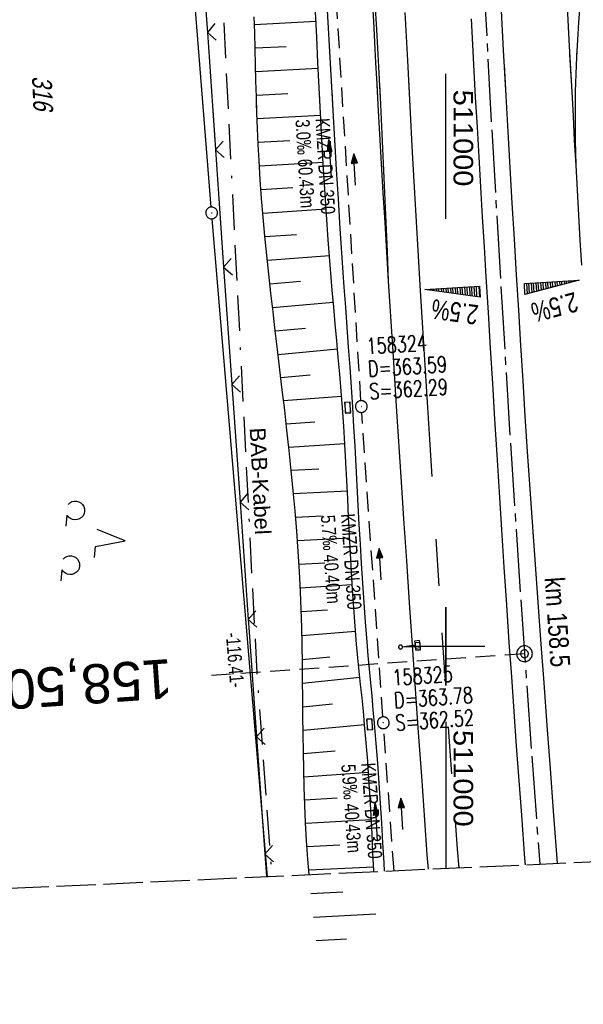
# Model space of a CAD drawing. Extents: x 510579 to 511204, y 466954 to 468018.
# Tile 2 of 48: x 510946 to 511018, y 466954 to 467080. Entities that reach past the tile are written whole.
import ezdxf
from ezdxf.enums import TextEntityAlignment as Align

# ---------------------------------------------------------------- set-up
doc = ezdxf.new("R2010")
doc.units = 0
doc.header["$LTSCALE"] = 10
doc.header["$MEASUREMENT"] = 0
for name, pattern in [('ACAD_ISO16W100', [73, 15, -6.5, 15, -6.5, 15, -7, 1, -7]), ('ACHSE', [5.5, 4, -0.5, 0.5, -0.5]), ('AUSGEZOGEN', [0]), ('LT00', [0]), ('LT02', [0.4, 0.2, -0.2]), ('LT14', [0.6, 0.5, -0.1]), ('LT17', [0.15, 0.1, -0.05]), ('STRICHLINIE2', [0.375, 0.25, -0.125])]:
    doc.linetypes.add(name, pattern=pattern)
doc.layers.get('0').update_dxf_attribs({"linetype": 'LT00'})
for name, color, linetype in [('--EK_FBR', 1, 'LT00'), ('--EK_Halt-Pfeil', 4, 'LT00'), ('--EK_Haltung', 7, 'STRICHLINIE2'), ('--EK_Haltung-Text', 140, 'LT00'), ('--EK_Schacht-Text', 5, 'LT00'), ('--EK_ST-93-1', 30, 'LT17'), ('--EL_DFK_AB_L', 21, 'LT00'), ('--EL_DFK_AB_P', 7, 'LT00'), ('--EL_Halt-Pfeil', 4, 'LT00'), ('--EL_Haltung', 182, 'STRICHLINIE2'), ('--EL_Haltung-Text', 182, 'LT00'), ('-AX-093', 35, 'ACHSE'), ('-QUE-20O', 11, 'LT00'), ('-QUE-20W', 11, 'LT00'), ('-ST-93-1', 250, 'LT00'), ('-ST-93-5', 250, 'LT00'), ('ABSTAND', 8, 'LT00'), ('BAB-KABEL', 220, 'ACAD_ISO16W100'), ('BAB-KABEL_TEXT', 221, 'Continuous'), ('DFK_AB_L', 21, 'LT00'), ('DFK_AB_P', 7, 'LT00'), ('DFK_FLUR_NR', 250, 'LT00'), ('DFK_NUTZUNG', 250, 'LT00'), ('PFEIL', 140, 'AUSGEZOGEN'), ('V100_AFBR_BAB', 250, 'LT00'), ('V100_BOESCH', 250, 'LT00'), ('V100_BOSCHUNG', 250, 'LT00'), ('V100_GRABEN', 250, 'LT00'), ('V100_KA_PRUF', 182, 'LT00'), ('V100_LD_MARK', 250, 'LT00'), ('V100_LG_MARK', 250, 'LT02'), ('V100_RASTER', 250, 'LT00'), ('V100_SCHILD_K', 1, 'LT00'), ('V100_SINKK', 182, 'LT00'), ('V100_ZAUN', 40, 'LT00'), ('V101_AFBR_BAB', 250, 'LT00'), ('V101_BOESCH', 250, 'LT00'), ('V101_BOSCHUNG', 250, 'LT00'), ('V101_GRABEN', 250, 'LT00'), ('V101_KA_PRUF', 182, 'LT00'), ('V101_LD_MARK', 250, 'LT00'), ('V101_LG_MARK', 250, 'LT02'), ('V101_RASTER', 250, 'LT00'), ('V101_SCHILD_K', 1, 'LT00'), ('V101_SINKK', 182, 'LT00'), ('V101_ZAUN', 40, 'LT00')]:
    doc.layers.add(name, color=color, linetype=linetype)
doc.layers.add('-BLATT_100-RAND', color=7, linetype='LT14', plot=False)
doc.styles.add('Arial Fett', font='txt', dxfattribs={"width": 0.8})
doc.styles.add('Beschrift', font='ARIAL.TTF')
doc.styles.add('Haltungsbeschriftung', font='ARIAL.TTF', dxfattribs={"width": 0.75})
doc.styles.add('schachtbeschriftung', font='romans.shx', dxfattribs={"width": 0.75, "height": 2})
doc.styles.get("Standard").update_dxf_attribs({"font": 'ARIAL.TTF'})

# ---------------------------------------------------------------- blocks, each defined once
blk = doc.blocks.new('SYMB0003')
at = {"color": 0, "linetype": 'ByBlock'}
for p, q in [((-0.015712, 0), (0.010166, 0.012015)), ((0, -0.021257), (-0.015712, 0)), ((0.010166, 0.012015), (0, -0.021257))]:
    blk.add_line(p, q, dxfattribs=at)
for points in [[(-0.031395, 0.499013), (-0.093691, 0.491144), (-0.154509, 0.475528), (-0.21289, 0.452414), (-0.267913, 0.422164), (-0.318712, 0.385257), (-0.364484, 0.342274), (-0.404509, 0.293893), (-0.438154, 0.240877), (-0.464888, 0.184062), (-0.484292, 0.124345), (-0.496058, 0.062667), (-0.5, 0)], [(-0.5, 0), (-0.496058, -0.062667), (-0.484292, -0.124345), (-0.464888, -0.184062), (-0.438154, -0.240877), (-0.404509, -0.293893), (-0.364485, -0.342274), (-0.318712, -0.385257), (-0.267914, -0.422164), (-0.21289, -0.452414), (-0.154509, -0.475529), (-0.093691, -0.491144), (-0.031395, -0.499014), (0.031395, -0.499014)], [(0.5, 0), (0.496057, 0.062667), (0.484292, 0.124345), (0.464888, 0.184062), (0.438153, 0.240877), (0.404509, 0.293893), (0.364484, 0.342274), (0.318712, 0.385257), (0.267913, 0.422164), (0.21289, 0.452414), (0.154509, 0.475528), (0.093691, 0.491144), (0.031395, 0.499013), (-0.031395, 0.499013)], [(0.031395, -0.499014), (0.093691, -0.491144), (0.154509, -0.475529), (0.21289, -0.452414), (0.267914, -0.422164), (0.318712, -0.385257), (0.364485, -0.342274), (0.404509, -0.293893), (0.438154, -0.240877), (0.464889, -0.184062), (0.484292, -0.124345), (0.496058, -0.062667), (0.5, 0)]]:
    blk.add_lwpolyline(points, dxfattribs=at)
blk = doc.blocks.new('Pfreil3')
at = {"layer": 'PFEIL'}
blk.add_hatch(color=256, dxfattribs=at).paths.add_polyline_path([(-1.55, 0.27), (-1.55, -0.27), (0, 0)])
for p, q in [((-1.55, 0), (-4.83, 0)), ((-1.55, -0.27), (-1.55, 0.27)), ((-1.55, 0.27), (0, 0)), ((0, 0), (-1.55, -0.27))]:
    blk.add_line(p, q, dxfattribs=at)
blk = doc.blocks.new('SYMB1263')
at = {"color": 0, "linetype": 'ByBlock'}
for p, q in [((0.014231, 0.098982), (-0.014231, 0.098982)), ((-0.014231, -0.098982), (0.014232, -0.098982))]:
    blk.add_line(p, q, dxfattribs=at)
for points in [[(0, 0.1), (0, 0.75), (0.18, 0.75), (0.18, 1), (-0.18, 1), (-0.18, 0.75), (0, 0.75)], [(-0.014231, 0.098982), (-0.041542, 0.090963), (-0.065486, 0.075575), (-0.084125, 0.054064), (-0.095949, 0.028173), (-0.1, 0)], [(-0.1, 0), (-0.095949, -0.028173), (-0.084125, -0.054064), (-0.065486, -0.075575), (-0.041541, -0.090963), (-0.014231, -0.098982)], [(0.1, 0), (0.095949, 0.028173), (0.084125, 0.054064), (0.065486, 0.075575), (0.041541, 0.090963), (0.014231, 0.098982)], [(0.014232, -0.098982), (0.041542, -0.090963), (0.065486, -0.075575), (0.084125, -0.054064), (0.095949, -0.028173), (0.1, 0)]]:
    blk.add_lwpolyline(points, dxfattribs=at)
blk = doc.blocks.new('SYMB0024')
at = {"color": 0, "linetype": 'ByBlock'}
for p, q in [((-0.5, 0.5), (0, 0)), ((0, 0), (0.5, 0.5))]:
    blk.add_line(p, q, dxfattribs=at)
blk = doc.blocks.new('SYMB0652')
at = {"color": 0, "linetype": 'ByBlock'}
blk.add_lwpolyline([(-0.15, -0.075), (0.15, -0.075), (0.15, 0.075), (-0.15, 0.075), (-0.15, -0.075)], dxfattribs=at)
blk = doc.blocks.new('SYMB0070')
at = {"color": 0, "linetype": 'ByBlock'}
for p, q in [((-0.5, 0), (0.2, 0)), ((0.5, 0), (0.2, 0.1)), ((0.2, 0.1), (0.2, 0)), ((0.468, 0), (0.21, 0.086)), ((0.21, 0.086), (0.21, -0.086)), ((0.21, -0.086), (0.468, 0)), ((0.22, -0.072), (0.437, 0)), ((0.23, -0.058), (0.405, 0)), ((0.24, -0.045), (0.374, 0)), ((0.342, 0), (0.25, 0.031)), ((0.25, 0.031), (0.25, -0.031)), ((0.25, -0.031), (0.342, 0)), ((0.26, -0.017), (0.31, 0)), ((0.27, -0.003), (0.279, 0))]:
    blk.add_line(p, q, dxfattribs=at)
for points in [[(0.2, 0), (0.2, -0.1), (0.5, 0)], [(0.437, 0), (0.22, 0.072), (0.22, -0.072)], [(0.405, 0), (0.23, 0.058), (0.23, -0.058)], [(0.374, 0), (0.24, 0.045), (0.24, -0.045)], [(0.31, 0), (0.26, 0.017), (0.26, -0.017)], [(0.279, 0), (0.27, 0.003), (0.27, -0.003)]]:
    blk.add_lwpolyline(points, dxfattribs=at)
blk = doc.blocks.new('SYMB7201')
at = {"color": 0, "linetype": 'ByBlock'}
for p, q in [((0, 0.385), (-0.11, 0.015)), ((-0.255, -0.385), (-0.115, -0.385)), ((0.445, -0.385), (0.585, -0.385))]:
    blk.add_line(p, q, dxfattribs=at)
for points in [[(0.25, 0.015), (0.11, 0.015), (0, 0.385)], [(-0.393816, -0.383308), (-0.416239, -0.362945), (-0.432849, -0.337617), (-0.442589, -0.308936), (-0.444836, -0.27873), (-0.439449, -0.248923), (-0.426769, -0.221415), (-0.407606, -0.197958), (-0.38318, -0.180047), (-0.355047, -0.168823), (-0.325, -0.165), (-0.294953, -0.168823), (-0.26682, -0.180047), (-0.242394, -0.197959), (-0.223231, -0.221415), (-0.210551, -0.248923), (-0.205164, -0.27873), (-0.207411, -0.308936), (-0.21715, -0.337617), (-0.233761, -0.362945), (-0.256184, -0.383308)], [(0.306185, -0.383308), (0.283761, -0.362945), (0.267151, -0.337617), (0.257411, -0.308936), (0.255164, -0.27873), (0.260552, -0.248923), (0.273231, -0.221415), (0.292394, -0.197958), (0.31682, -0.180047), (0.344953, -0.168823), (0.375, -0.165), (0.405047, -0.168823), (0.43318, -0.180047), (0.457606, -0.197959), (0.476769, -0.221415), (0.489449, -0.248923), (0.494836, -0.27873), (0.492589, -0.308936), (0.48285, -0.337617), (0.466239, -0.362945), (0.443816, -0.383308)]]:
    blk.add_lwpolyline(points, dxfattribs=at)
blk = doc.blocks.new('SYMB2')
at = {"color": 0, "linetype": 'ByBlock', "flags": 128}
for points in [[(-0.031395, 0.499013), (-0.093691, 0.491144), (-0.154509, 0.475528), (-0.21289, 0.452414), (-0.267913, 0.422164), (-0.318712, 0.385257), (-0.364484, 0.342274), (-0.404509, 0.293893), (-0.438154, 0.240877), (-0.464888, 0.184062), (-0.484292, 0.124345), (-0.496058, 0.062667), (-0.5, 0)], [(-0.5, 0), (-0.496058, -0.062667), (-0.484292, -0.124345), (-0.464888, -0.184062), (-0.438154, -0.240877), (-0.404509, -0.293893), (-0.364485, -0.342274), (-0.318712, -0.385257), (-0.267914, -0.422164), (-0.21289, -0.452414), (-0.154509, -0.475529), (-0.093691, -0.491144), (-0.031395, -0.499014), (0.031395, -0.499014)], [(0.5, 0), (0.496057, 0.062667), (0.484292, 0.124345), (0.464888, 0.184062), (0.438153, 0.240877), (0.404509, 0.293893), (0.364484, 0.342274), (0.318712, 0.385257), (0.267913, 0.422164), (0.21289, 0.452414), (0.154509, 0.475528), (0.093691, 0.491144), (0.031395, 0.499013), (-0.031395, 0.499013)], [(0.031395, -0.499014), (0.093691, -0.491144), (0.154509, -0.475529), (0.21289, -0.452414), (0.267914, -0.422164), (0.318712, -0.385257), (0.364485, -0.342274), (0.404509, -0.293893), (0.438154, -0.240877), (0.464889, -0.184062), (0.484292, -0.124345), (0.496058, -0.062667), (0.5, 0)]]:
    blk.add_lwpolyline(points, dxfattribs=at)

msp = doc.modelspace()

# ---------------------------------------------------------------- linework, layer by layer
at = {"layer": '--EK_FBR'}
for points in [[(510992.73, 467046.53), (510992.5, 467050.28), (510992.27, 467054.02), (510992.04, 467057.77), (510991.81, 467061.51), (510991.6, 467065.26), (510991.39, 467069), (510991.25, 467071.67), (510991.11, 467074.34), (510990.97, 467077), (510990.82, 467079.67), (510990.67, 467082.33)], [(511007.04, 467081.82), (511007.35, 467075.98), (511007.67, 467070.13), (511007.92, 467065.57), (511008.18, 467061.01), (511008.45, 467056.46), (511008.72, 467051.9), (511008.99, 467047.34), (511009.27, 467042.83), (511009.54, 467038.33), (511009.82, 467033.83), (511010.11, 467029.32), (511010.4, 467024.82), (511010.73, 467020.02), (511011.06, 467015.22), (511011.4, 467010.42), (511011.75, 467005.62), (511012.1, 467000.82), (511012.5, 466995.36), (511012.91, 466989.9), (511013.31, 466984.44), (511013.72, 466978.98), (511014.05, 466974.58), (511014.22, 466972.35)], [(511010.17, 466972.16), (511010.11, 466972.97), (511009.7, 466978.49), (511009.37, 466982.89), (511009.05, 466987.29), (511008.73, 466991.69), (511008.42, 466996.09), (511008.11, 467000.49), (511007.78, 467005.28), (511007.47, 467010.06), (511007.16, 467014.84), (511006.85, 467019.62), (511006.55, 467024.41), (511006.28, 467028.94), (511006, 467033.47), (511005.73, 467038.01), (511005.45, 467042.54), (511005.18, 467047.07), (511004.95, 467050.89), (511004.71, 467054.71), (511004.48, 467058.53), (511004.25, 467062.35), (511004.04, 467066.17), (511003.82, 467069.99), (511003.65, 467073.31), (511003.48, 467076.64), (511003.31, 467079.97)], [(511010.17, 466972.16), (511010.11, 466972.97), (511009.7, 466978.49), (511009.37, 466982.89), (511009.05, 466987.29), (511008.73, 466991.69), (511008.42, 466996.09), (511008.11, 467000.49), (511007.78, 467005.28), (511007.47, 467010.06), (511007.16, 467014.84), (511006.85, 467019.62), (511006.55, 467024.41), (511006.28, 467028.94), (511006, 467033.47), (511005.73, 467038.01), (511005.45, 467042.54), (511005.18, 467047.07), (511004.95, 467050.89), (511004.71, 467054.71), (511004.48, 467058.53), (511004.25, 467062.35), (511004.04, 467066.17), (511003.82, 467069.99), (511003.65, 467073.31), (511003.64, 467073.53)], [(511007.45, 467074.13), (511007.67, 467070.13), (511007.92, 467065.57), (511008.18, 467061.01), (511008.45, 467056.46), (511008.72, 467051.9), (511008.99, 467047.34), (511009.27, 467042.83), (511009.54, 467038.33), (511009.82, 467033.83), (511010.11, 467029.32), (511010.4, 467024.82), (511010.73, 467020.02), (511011.06, 467015.22), (511011.4, 467010.42), (511011.75, 467005.62), (511012.1, 467000.82), (511012.5, 466995.36), (511012.91, 466989.9), (511013.31, 466984.44), (511013.72, 466978.98), (511014.05, 466974.58), (511014.22, 466972.35)], [(510997.8, 466971.6), (510997.66, 466973.43), (510997.34, 466977.85), (510996.94, 466983.43), (510996.54, 466989.01), (510996.14, 466994.58), (510995.76, 467000.16), (510995.39, 467005.52), (510995.03, 467010.87), (510994.68, 467016.23), (510994.33, 467021.58), (510993.79, 467029.9), (510993.26, 467038.21), (510992.73, 467046.53)], [(510997.8, 466971.6), (510997.66, 466973.43), (510997.34, 466977.85), (510996.94, 466983.43), (510996.54, 466989.01), (510996.14, 466994.58), (510995.76, 467000.16), (510995.39, 467005.52), (510995.03, 467010.87), (510994.68, 467016.23), (510994.33, 467021.58), (510993.79, 467029.9), (510993.26, 467038.21), (510992.73, 467046.53)]]:
    msp.add_lwpolyline(points, dxfattribs=at)
at = {"layer": '--EK_Haltung'}
for p, q in [((510989.19, 467031.3), (510985.6, 467090.12)), ((510992, 466991), (510989.29, 467029.8)), ((510993.42, 466971.4), (510992.1, 466989.5))]:
    msp.add_line(p, q, dxfattribs=at)
at = {"layer": '--EK_ST-93-1', "ltscale": 2.5}
msp.add_line((511010.05, 466999.05), (510970.16, 466996.26), dxfattribs=at)
at = {"layer": '--EL_DFK_AB_L'}
for p, q in [((510970.1, 467055.97), (510962.39, 467153.51)), ((510977.27, 466970.66), (510970.22, 467054.47))]:
    msp.add_line(p, q, dxfattribs=at)
at = {"layer": '--EL_Haltung'}
for p, q in [((510989.19, 467031.3), (510985.6, 467090.12)), ((510992, 466991), (510989.29, 467029.8)), ((510993.42, 466971.4), (510992.1, 466989.5))]:
    msp.add_line(p, q, dxfattribs=at)
at = {"layer": '-AX-093', "ltscale": 0.2}
msp.add_lwpolyline([(511000.02, 467205.69), (511000.62, 467185.7), (511001.3, 467165.71), (511002.05, 467145.73), (511002.89, 467125.74), (511003.8, 467105.77), (511004.8, 467085.79), (511005.87, 467065.82), (511007.03, 467045.85), (511008.26, 467025.89), (511009.58, 467005.93), (511010.97, 466985.98), (511011.99, 466972.24)], dxfattribs=at)
at = {"layer": '-BLATT_100-RAND'}
msp.add_lwpolyline([(510578.53, 467878.41), (510620.74, 466954.37), (511204.13, 466981.02), (511161.92, 467905.06), (510578.53, 467878.41)], dxfattribs=at)
at = {"layer": '-QUE-20O'}
for p, q in [((511010.31, 467046.24), (511010.39, 467044.9)), ((511010.69, 467044.98), (511010.61, 467046.26)), ((511010.91, 467046.27), (511010.99, 467045.05)), ((511011.28, 467045.13), (511011.21, 467046.29)), ((511011.51, 467046.31), (511011.58, 467045.21)), ((511011.87, 467045.29), (511011.81, 467046.33)), ((511012.11, 467046.35), (511012.17, 467045.37)), ((511012.47, 467045.44), (511012.41, 467046.36)), ((511012.71, 467046.38), (511012.76, 467045.52)), ((511013.06, 467045.6), (511013.01, 467046.4)), ((511013.31, 467046.42), (511013.35, 467045.68)), ((511013.65, 467045.76), (511013.61, 467046.44)), ((511013.91, 467046.45), (511013.94, 467045.83)), ((511014.24, 467045.91), (511014.21, 467046.47)), ((511014.51, 467046.49), (511014.54, 467045.99)), ((511014.83, 467046.07), (511014.81, 467046.51)), ((511015.1, 467046.53), (511015.13, 467046.15)), ((511015.42, 467046.22), (511015.4, 467046.55)), ((511015.7, 467046.56), (511015.72, 467046.3)), ((511016.02, 467046.38), (511016, 467046.58)), ((511016.3, 467046.6), (511016.31, 467046.46)), ((511016.61, 467046.54), (511016.6, 467046.62)), ((511016.9, 467046.64), (511016.9, 467046.61))]:
    msp.add_line(p, q, dxfattribs=at)
msp.add_lwpolyline([(511010.11, 467044.82), (511010.03, 467046.22), (511017.01, 467046.64), (511010.11, 467044.82)], dxfattribs=at)
at = {"layer": '-QUE-20W'}
for p, q in [((511001.22, 467045.69), (511001.27, 467044.91)), ((511001.57, 467044.87), (511001.52, 467045.71)), ((511001.82, 467045.73), (511001.87, 467044.83)), ((511002.18, 467044.79), (511002.12, 467045.74)), ((511002.42, 467045.76), (511002.48, 467044.75)), ((511002.78, 467044.71), (511002.72, 467045.78)), ((511003.02, 467045.8), (511003.08, 467044.66)), ((511003.39, 467044.62), (511003.32, 467045.82)), ((511003.61, 467045.84), (511003.69, 467044.58)), ((511003.99, 467044.54), (511003.91, 467045.85)), ((511004.21, 467045.87), (511004.3, 467044.5)), ((510997.63, 467045.47), (510997.63, 467045.42)), ((510997.93, 467045.37), (510997.92, 467045.49)), ((510998.22, 467045.51), (510998.24, 467045.33)), ((510998.54, 467045.29), (510998.52, 467045.53)), ((510998.82, 467045.55), (510998.84, 467045.25)), ((510999.14, 467045.21), (510999.12, 467045.56)), ((510999.42, 467045.58), (510999.45, 467045.17)), ((510999.75, 467045.12), (510999.72, 467045.6)), ((511000.02, 467045.62), (511000.05, 467045.08)), ((511000.36, 467045.04), (511000.32, 467045.64)), ((511000.62, 467045.65), (511000.66, 467045)), ((511000.96, 467044.96), (511000.92, 467045.67))]:
    msp.add_line(p, q, dxfattribs=at)
msp.add_lwpolyline([(511004.41, 467044.48), (510997.34, 467045.46), (511004.33, 467045.88), (511004.41, 467044.48)], dxfattribs=at)
at = {"layer": 'BAB-KABEL', "ltscale": 0.03, "flags": 128}
msp.add_lwpolyline([(510999.38, 467897.63), (510999.1, 467894.74), (510997.06, 467871.06), (510995.03, 467842.74), (510993.67, 467820.56), (510992.2, 467801.11), (510990.8, 467794.19), (510987.41, 467757.66), (510985.05, 467738.65), (510983.73, 467724.83), (510981.95, 467707.86), (510983.86, 467692.86), (510980.18, 467680.03), (510979.89, 467677.38), (510977.23, 467651.6), (510975.62, 467637.19), (510972.96, 467623.03), (510968.69, 467600.01), (510983.84, 467591.92), (510983.4, 467588.1), (510978.7, 467582.21), (510977.66, 467557.88), (510976.63, 467540.53), (510977.21, 467526.27), (510978.04, 467508.4), (510977.78, 467467.81), (510977.27, 467448.65), (510976.38, 467438.96), (510974.59, 467414.97), (510962.85, 467389.29), (510962.72, 467376.64), (510961.57, 467364.79), (510961.96, 467355.32), (510962.08, 467346.52), (510966.43, 467318.91), (510972.3, 467278.43), (510976.76, 467248.19), (510978.06, 467236.05), (510979.13, 467225.02), (510980.33, 467214.02), (510966.38, 467210.86), (510955.55, 467204.09), (510962.93, 467171.01), (510968.99, 467142.85), (510969.43, 467135.16), (510971.16, 467089.94), (510975.91, 466996.57), (510977.84, 466970.68)], dxfattribs=at)
at = {"layer": 'DFK_AB_L'}
for p, q in [((510970.1, 467055.97), (510962.39, 467153.51)), ((510977.27, 466970.66), (510970.22, 467054.47))]:
    msp.add_line(p, q, dxfattribs=at)
at = {"layer": 'V100_AFBR_BAB'}
for points in [[(510992.73, 467046.53), (510992.5, 467050.28), (510992.27, 467054.02), (510992.04, 467057.77), (510991.81, 467061.51), (510991.6, 467065.26), (510991.39, 467069), (510991.25, 467071.67), (510991.11, 467074.34), (510990.97, 467077), (510990.82, 467079.67), (510990.67, 467082.33)], [(511007.04, 467081.82), (511007.35, 467075.98), (511007.67, 467070.13), (511007.92, 467065.57), (511008.18, 467061.01), (511008.45, 467056.46), (511008.72, 467051.9), (511008.99, 467047.34), (511009.27, 467042.83), (511009.54, 467038.33), (511009.82, 467033.83), (511010.11, 467029.32), (511010.4, 467024.82), (511010.73, 467020.02), (511011.06, 467015.22), (511011.4, 467010.42), (511011.75, 467005.62), (511012.1, 467000.82), (511012.5, 466995.36), (511012.91, 466989.9), (511013.31, 466984.44), (511013.72, 466978.98), (511014.05, 466974.58), (511014.22, 466972.35)], [(511010.17, 466972.16), (511010.11, 466972.97), (511009.7, 466978.49), (511009.37, 466982.89), (511009.05, 466987.29), (511008.73, 466991.69), (511008.42, 466996.09), (511008.11, 467000.49), (511007.78, 467005.28), (511007.47, 467010.06), (511007.16, 467014.84), (511006.85, 467019.62), (511006.55, 467024.41), (511006.28, 467028.94), (511006, 467033.47), (511005.73, 467038.01), (511005.45, 467042.54), (511005.18, 467047.07), (511004.95, 467050.89), (511004.71, 467054.71), (511004.48, 467058.53), (511004.25, 467062.35), (511004.04, 467066.17), (511003.82, 467069.99), (511003.65, 467073.31), (511003.48, 467076.64), (511003.31, 467079.97)]]:
    msp.add_lwpolyline(points, dxfattribs=at)
at = {"layer": 'V100_AFBR_BAB', "color": 2}
msp.add_lwpolyline([(510997.8, 466971.6), (510997.66, 466973.43), (510997.34, 466977.85), (510996.94, 466983.43), (510996.54, 466989.01), (510996.14, 466994.58), (510995.76, 467000.16), (510995.39, 467005.52), (510995.03, 467010.87), (510994.68, 467016.23), (510994.33, 467021.58), (510993.79, 467029.9), (510993.26, 467038.21), (510992.73, 467046.53)], dxfattribs=at)
at = {"layer": 'V100_BOESCH'}
msp.add_lwpolyline([(510982.6, 466970.9), (510982.43, 466972.88), (510982.27, 466975.26), (510982.14, 466977.51), (510982.04, 466979.77), (510981.96, 466982.03), (510981.9, 466984.3), (510981.86, 466986.56), (510981.83, 466988.82), (510981.8, 466991.09), (510981.78, 466993.35), (510981.75, 466995.62), (510981.73, 466997.88), (510981.69, 467000.15), (510981.64, 467002.41), (510981.57, 467004.67), (510981.48, 467006.93), (510981.35, 467009.51), (510981.19, 467012.09), (510981, 467014.66), (510980.79, 467017.24), (510980.56, 467019.81), (510980.31, 467022.38), (510980.04, 467024.95), (510979.76, 467027.52), (510979.47, 467030.09), (510979.17, 467032.66), (510978.87, 467035.23), (510978.56, 467037.8), (510978.27, 467040.21), (510977.99, 467042.62), (510977.71, 467045.02), (510977.45, 467047.43), (510977.19, 467049.84), (510976.95, 467052.25), (510976.73, 467054.67), (510976.53, 467057.08), (510976.35, 467059.49), (510976.2, 467061.91), (510976.09, 467063.94), (510976, 467065.97), (510975.93, 467068), (510975.87, 467070.04), (510975.81, 467072.07), (510975.76, 467074.1), (510975.71, 467076.14), (510975.66, 467078.17), (510975.6, 467080.21)], dxfattribs=at)
at = {"layer": 'V100_BOSCHUNG'}
for p, q in [((510983.45, 467079.6), (510975.63, 467079.21)), ((510979.65, 467076.4), (510975.71, 467076.21)), ((510983.74, 467073.61), (510975.78, 467073.21)), ((510979.88, 467070.41), (510975.86, 467070.21)), ((510984.05, 467067.62), (510975.96, 467067.2)), ((510980.14, 467064.41), (510976.08, 467064.19)), ((510984.38, 467061.66), (510976.24, 467061.18)), ((510980.5, 467058.42), (510976.44, 467058.17)), ((510984.75, 467055.69), (510976.68, 467055.17)), ((510980.96, 467052.44), (510976.96, 467052.16)), ((510985.17, 467049.76), (510977.26, 467049.15)), ((510981.5, 467046.47), (510977.59, 467046.14)), ((510985.66, 467043.82), (510977.93, 467043.14)), ((510982.11, 467040.5), (510978.28, 467040.14)), ((510986.21, 467037.86), (510978.64, 467037.16)), ((510982.73, 467034.53), (510978.99, 467034.21)), ((510986.73, 467031.83), (510979.33, 467031.26)), ((510983.31, 467028.56), (510979.67, 467028.31)), ((510987.15, 467025.78), (510980, 467025.35)), ((510983.81, 467022.58), (510980.31, 467022.39)), ((510987.47, 467019.76), (510980.6, 467019.41)), ((510984.24, 467016.59), (510980.86, 467016.43)), ((510987.76, 467013.76), (510981.1, 467013.43)), ((510984.61, 467010.6), (510981.3, 467010.42)), ((510988.09, 467007.81), (510981.46, 467007.4)), ((510984.93, 467004.61), (510981.58, 467004.38)), ((510988.51, 467001.89), (510981.66, 467001.34)), ((510985.25, 466998.62), (510981.72, 466998.29)), ((510989.07, 466996), (510981.76, 466995.24)), ((510985.58, 466992.62), (510981.79, 466992.24)), ((510989.68, 466989.98), (510981.82, 466989.26)), ((510985.9, 466986.62), (510981.86, 466986.3)), ((510990.16, 466983.92), (510981.93, 466983.33)), ((510986.18, 466980.63), (510982.02, 466980.37)), ((510990.52, 466977.87), (510982.15, 466977.4)), ((510986.5, 466974.64), (510982.32, 466974.43)), ((510990.82, 466971.84), (510982.55, 466971.45))]:
    msp.add_line(p, q, dxfattribs=at)
at = {"layer": 'V100_GRABEN'}
for points in [[(510992.2, 466971.34), (510992.14, 466972.41), (510991.99, 466974.95), (510991.84, 466977.48), (510991.68, 466980.02), (510991.51, 466982.55), (510991.33, 466985.09), (510991.14, 466987.62), (510990.93, 466990.15), (510990.77, 466991.89), (510990.61, 466993.63), (510990.45, 466995.37), (510990.29, 466997.1), (510990.13, 466998.84), (510989.98, 467000.58), (510989.77, 467003.07), (510989.59, 467005.55), (510989.43, 467008.04), (510989.27, 467010.53), (510989.13, 467013.02), (510988.99, 467015.51), (510988.85, 467018), (510988.72, 467020.5), (510988.59, 467022.99), (510988.45, 467025.48), (510988.31, 467027.97), (510988.15, 467030.46), (510987.99, 467033.01), (510987.81, 467035.56), (510987.62, 467038.1), (510987.43, 467040.65), (510987.25, 467043.2), (510987.06, 467045.75), (510986.8, 467049.5), (510986.56, 467053.25), (510986.32, 467057.01), (510986.1, 467060.76), (510985.88, 467064.52), (510985.66, 467068.27), (510985.45, 467072.03), (510985.23, 467075.78), (510985.01, 467079.54), (510984.79, 467083.29)], [(510990.85, 466971.28), (510990.84, 466971.38), (510990.73, 466973.71), (510990.62, 466976.04), (510990.49, 466978.37), (510990.36, 466980.7), (510990.22, 466983.03), (510990.06, 466985.36), (510989.88, 466987.68), (510989.67, 466990), (510989.51, 466991.71), (510989.34, 466993.42), (510989.16, 466995.13), (510988.98, 466996.83), (510988.81, 466998.54), (510988.65, 467000.25), (510988.45, 467002.56), (510988.28, 467004.88), (510988.12, 467007.19), (510987.99, 467009.51), (510987.86, 467011.83), (510987.74, 467014.15), (510987.63, 467016.47), (510987.52, 467018.79), (510987.4, 467021.11), (510987.28, 467023.43), (510987.15, 467025.75), (510987.01, 467028.06), (510986.84, 467030.38), (510986.68, 467032.52), (510986.5, 467034.66), (510986.31, 467036.8), (510986.11, 467038.94), (510985.91, 467041.08), (510985.72, 467043.23), (510985.53, 467045.37), (510985.26, 467048.59), (510985.02, 467051.81), (510984.79, 467055.03), (510984.58, 467058.25), (510984.39, 467061.48), (510984.2, 467064.7), (510984.03, 467067.93), (510983.87, 467071.16), (510983.71, 467074.38), (510983.55, 467077.61), (510983.39, 467080.84)]]:
    msp.add_lwpolyline(points, dxfattribs=at)
at = {"layer": 'V100_LD_MARK'}
for points in [[(510992.73, 467046.53), (510992.57, 467050.29), (510992.41, 467054.04), (510992.25, 467057.8), (510992.08, 467061.55), (510991.91, 467065.31), (510991.72, 467069.06), (510991.48, 467073.84), (510991.21, 467078.62), (510990.93, 467083.4)], [(511017.35, 467048.56), (511017.16, 467051.75), (511016.98, 467054.94), (511016.79, 467058.14), (511016.62, 467061.33), (511016.44, 467064.44), (511016.28, 467067.54), (511016.11, 467070.65), (511015.8, 467076.47), (511015.49, 467082.3)], [(511016.62, 467061.33), (511016.59, 467062.9), (511016.56, 467064.46), (511016.54, 467066.03), (511016.54, 467067.59), (511016.54, 467069.16), (511016.56, 467070.72), (511016.62, 467072.92), (511016.71, 467075.11), (511016.83, 467077.3), (511016.98, 467079.48), (511017.16, 467081.67)], [(510998.27, 467021.64), (510997.97, 467026.37), (510997.67, 467031.11), (510997.37, 467035.84), (510997.08, 467040.57), (510996.79, 467045.31), (510996.45, 467051.18), (510996.12, 467057.04), (510995.79, 467062.91), (510995.48, 467068.78), (510995.17, 467074.65), (510994.85, 467080.76)]]:
    msp.add_lwpolyline(points, dxfattribs=at)
at = {"layer": 'V100_LG_MARK', "ltscale": 3, "flags": 128}
msp.add_lwpolyline([(511001.71, 466971.77), (511001.52, 466974.16), (511001.08, 466980.1), (511000.81, 466983.66), (511000.55, 466987.22), (511000.3, 466990.78), (511000.05, 466994.35), (510999.82, 466997.91), (510998.66, 467015.65)], dxfattribs=at)
at = {"layer": 'V100_RASTER'}
for p, q in [((511000, 467005), (511000, 466995)), ((510995, 467000), (511005, 467000)), ((511000, 466990.36), (511000, 466971.7))]:
    msp.add_line(p, q, dxfattribs=at)
at = {"layer": 'V100_ZAUN'}
for p, q in [((510968.56, 467093.2), (510969.61, 467078.23)), ((510969.61, 467078.23), (510970.65, 467063.27)), ((510970.65, 467063.27), (510971.69, 467048.31)), ((510971.69, 467048.31), (510972.73, 467033.34)), ((510972.73, 467033.34), (510973.78, 467018.38)), ((510973.78, 467018.38), (510974.82, 467003.41)), ((510975.88, 466988.45), (510976.94, 466973.49)), ((510976.94, 466973.49), (510977.14, 466970.65))]:
    msp.add_line(p, q, dxfattribs=at)
msp.add_lwpolyline([(510974.82, 467003.41), (510974.89, 467002.38), (510975.88, 466988.45)], dxfattribs=at)
at = {"layer": 'V101_AFBR_BAB'}
for points in [[(511010.17, 466972.16), (511010.11, 466972.97), (511009.7, 466978.49), (511009.37, 466982.89), (511009.05, 466987.29), (511008.73, 466991.69), (511008.42, 466996.09), (511008.11, 467000.49), (511007.78, 467005.28), (511007.47, 467010.06), (511007.16, 467014.84), (511006.85, 467019.62), (511006.55, 467024.41), (511006.28, 467028.94), (511006, 467033.47), (511005.73, 467038.01), (511005.45, 467042.54), (511005.18, 467047.07), (511004.95, 467050.89), (511004.71, 467054.71), (511004.48, 467058.53), (511004.25, 467062.35), (511004.04, 467066.17), (511003.82, 467069.99), (511003.65, 467073.31), (511003.64, 467073.53)], [(511007.45, 467074.13), (511007.67, 467070.13), (511007.92, 467065.57), (511008.18, 467061.01), (511008.45, 467056.46), (511008.72, 467051.9), (511008.99, 467047.34), (511009.27, 467042.83), (511009.54, 467038.33), (511009.82, 467033.83), (511010.11, 467029.32), (511010.4, 467024.82), (511010.73, 467020.02), (511011.06, 467015.22), (511011.4, 467010.42), (511011.75, 467005.62), (511012.1, 467000.82), (511012.5, 466995.36), (511012.91, 466989.9), (511013.31, 466984.44), (511013.72, 466978.98), (511014.05, 466974.58), (511014.22, 466972.35)], [(510992.73, 467046.53), (510992.73, 467046.53), (510992.5, 467050.28), (510992.27, 467054.02), (510992.04, 467057.77), (510991.81, 467061.51), (510991.6, 467065.26), (510991.39, 467069), (510991.25, 467071.59)]]:
    msp.add_lwpolyline(points, dxfattribs=at)
at = {"layer": 'V101_AFBR_BAB', "color": 2}
msp.add_lwpolyline([(510997.8, 466971.6), (510997.66, 466973.43), (510997.34, 466977.85), (510996.94, 466983.43), (510996.54, 466989.01), (510996.14, 466994.58), (510995.76, 467000.16), (510995.39, 467005.52), (510995.03, 467010.87), (510994.68, 467016.23), (510994.33, 467021.58), (510993.79, 467029.9), (510993.26, 467038.21), (510992.73, 467046.53)], dxfattribs=at)
at = {"layer": 'V101_BOESCH'}
msp.add_lwpolyline([(510982.6, 466970.9), (510982.43, 466972.88), (510982.27, 466975.26), (510982.14, 466977.51), (510982.04, 466979.77), (510981.96, 466982.03), (510981.9, 466984.3), (510981.86, 466986.56), (510981.83, 466988.82), (510981.8, 466991.09), (510981.78, 466993.35), (510981.75, 466995.62), (510981.73, 466997.88), (510981.69, 467000.15), (510981.64, 467002.41), (510981.57, 467004.67), (510981.48, 467006.93), (510981.35, 467009.51), (510981.19, 467012.09), (510981, 467014.66), (510980.79, 467017.24), (510980.56, 467019.81), (510980.31, 467022.38), (510980.04, 467024.95), (510979.76, 467027.52), (510979.47, 467030.09), (510979.17, 467032.66), (510978.87, 467035.23), (510978.56, 467037.8), (510978.27, 467040.21), (510977.99, 467042.62), (510977.71, 467045.02), (510977.45, 467047.43), (510977.19, 467049.84), (510976.95, 467052.25), (510976.73, 467054.67), (510976.53, 467057.08), (510976.35, 467059.49), (510976.2, 467061.91), (510976.09, 467063.94), (510976, 467065.97), (510975.93, 467068), (510975.89, 467069.18)], dxfattribs=at)
at = {"layer": 'V101_BOSCHUNG'}
for p, q in [((510984.05, 467067.62), (510975.96, 467067.2)), ((510980.14, 467064.41), (510976.08, 467064.19)), ((510984.38, 467061.66), (510976.24, 467061.18)), ((510980.5, 467058.42), (510976.44, 467058.17)), ((510984.75, 467055.69), (510976.68, 467055.17)), ((510980.96, 467052.44), (510976.96, 467052.16)), ((510985.17, 467049.76), (510977.26, 467049.15)), ((510981.5, 467046.47), (510977.59, 467046.14)), ((510985.66, 467043.82), (510977.93, 467043.14)), ((510982.11, 467040.5), (510978.28, 467040.14)), ((510986.21, 467037.86), (510978.64, 467037.16)), ((510982.73, 467034.53), (510978.99, 467034.21)), ((510986.73, 467031.83), (510979.33, 467031.26)), ((510983.31, 467028.56), (510979.67, 467028.31)), ((510987.15, 467025.78), (510980, 467025.35)), ((510983.81, 467022.58), (510980.31, 467022.39)), ((510987.47, 467019.76), (510980.6, 467019.41)), ((510984.24, 467016.59), (510980.86, 467016.43)), ((510987.76, 467013.76), (510981.1, 467013.43)), ((510984.61, 467010.6), (510981.3, 467010.42)), ((510988.09, 467007.81), (510981.46, 467007.4)), ((510984.93, 467004.61), (510981.58, 467004.38)), ((510988.51, 467001.89), (510981.66, 467001.34)), ((510985.25, 466998.62), (510981.72, 466998.29)), ((510989.07, 466996), (510981.76, 466995.24)), ((510985.58, 466992.62), (510981.79, 466992.24)), ((510989.68, 466989.98), (510981.82, 466989.26)), ((510985.9, 466986.62), (510981.86, 466986.3)), ((510990.16, 466983.92), (510981.93, 466983.33)), ((510986.18, 466980.63), (510982.02, 466980.37)), ((510990.52, 466977.87), (510982.15, 466977.4)), ((510986.5, 466974.64), (510982.32, 466974.43)), ((510990.82, 466971.84), (510982.55, 466971.45)), ((510986.89, 466968.65), (510982.82, 466968.45)), ((510991.11, 466965.86), (510983.14, 466965.45)), ((510987.37, 466962.67), (510983.48, 466962.44))]:
    msp.add_line(p, q, dxfattribs=at)
at = {"layer": 'V101_GRABEN'}
for points in [[(510990.85, 466971.28), (510990.84, 466971.38), (510990.73, 466973.71), (510990.62, 466976.04), (510990.49, 466978.37), (510990.36, 466980.7), (510990.22, 466983.03), (510990.06, 466985.36), (510989.88, 466987.68), (510989.67, 466990), (510989.51, 466991.71), (510989.34, 466993.42), (510989.16, 466995.13), (510988.98, 466996.83), (510988.81, 466998.54), (510988.65, 467000.25), (510988.45, 467002.56), (510988.28, 467004.88), (510988.12, 467007.19), (510987.99, 467009.51), (510987.86, 467011.83), (510987.74, 467014.15), (510987.63, 467016.47), (510987.52, 467018.79), (510987.4, 467021.11), (510987.28, 467023.43), (510987.15, 467025.75), (510987.01, 467028.06), (510986.84, 467030.38), (510986.68, 467032.52), (510986.5, 467034.66), (510986.31, 467036.8), (510986.11, 467038.94), (510985.91, 467041.08), (510985.72, 467043.23), (510985.53, 467045.37), (510985.26, 467048.59), (510985.02, 467051.81), (510984.79, 467055.03), (510984.58, 467058.25), (510984.39, 467061.48), (510984.2, 467064.7), (510984.03, 467067.93), (510983.9, 467070.44)], [(510992.2, 466971.34), (510992.14, 466972.41), (510991.99, 466974.95), (510991.84, 466977.48), (510991.68, 466980.02), (510991.51, 466982.55), (510991.33, 466985.09), (510991.14, 466987.62), (510990.93, 466990.15), (510990.77, 466991.89), (510990.61, 466993.63), (510990.45, 466995.37), (510990.29, 466997.1), (510990.13, 466998.84), (510989.98, 467000.58), (510989.77, 467003.07), (510989.59, 467005.55), (510989.43, 467008.04), (510989.27, 467010.53), (510989.13, 467013.02), (510988.99, 467015.51), (510988.85, 467018), (510988.72, 467020.5), (510988.59, 467022.99), (510988.45, 467025.48), (510988.31, 467027.97), (510988.15, 467030.46), (510987.99, 467033.01), (510987.81, 467035.56), (510987.62, 467038.1), (510987.43, 467040.65), (510987.25, 467043.2), (510987.06, 467045.75), (510986.8, 467049.5), (510986.56, 467053.25), (510986.32, 467057.01), (510986.1, 467060.76), (510985.88, 467064.52), (510985.66, 467068.27), (510985.52, 467070.69)]]:
    msp.add_lwpolyline(points, dxfattribs=at)
at = {"layer": 'V101_LD_MARK'}
for points in [[(511017.35, 467048.56), (511017.16, 467051.75), (511016.98, 467054.94), (511016.79, 467058.14), (511016.62, 467061.33), (511016.44, 467064.44), (511016.28, 467067.54), (511016.11, 467070.65), (511015.85, 467075.44)], [(511016.62, 467061.33), (511016.59, 467062.9), (511016.56, 467064.46), (511016.54, 467066.03), (511016.54, 467067.59), (511016.54, 467069.16), (511016.56, 467070.72), (511016.62, 467072.92), (511016.71, 467075.11), (511016.74, 467075.58)], [(510998.27, 467021.64), (510997.97, 467026.37), (510997.67, 467031.11), (510997.37, 467035.84), (510997.08, 467040.57), (510996.79, 467045.31), (510996.45, 467051.18), (510996.12, 467057.04), (510995.79, 467062.91), (510995.48, 467068.78), (510995.29, 467072.22)], [(510992.73, 467046.53), (510992.57, 467050.29), (510992.41, 467054.04), (510992.25, 467057.8), (510992.08, 467061.55), (510991.91, 467065.31), (510991.72, 467069.06), (510991.59, 467071.64)]]:
    msp.add_lwpolyline(points, dxfattribs=at)
at = {"layer": 'V101_LG_MARK', "ltscale": 3, "flags": 128}
msp.add_lwpolyline([(511001.71, 466971.77), (511001.52, 466974.16), (511001.08, 466980.1), (511000.81, 466983.66), (511000.55, 466987.22), (511000.3, 466990.78), (511000.05, 466994.35), (510999.82, 466997.91), (510998.66, 467015.65)], dxfattribs=at)
at = {"layer": 'V101_RASTER'}
for p, q in [((511000, 467054.46), (511000, 467072.96)), ((511000, 466995), (511000, 467005)), ((510995, 467000), (511005, 467000))]:
    msp.add_line(p, q, dxfattribs=at)
at = {"layer": 'V101_ZAUN'}
for p, q in [((510970.3, 467068.31), (510970.65, 467063.27)), ((510970.65, 467063.27), (510971.69, 467048.31)), ((510971.69, 467048.31), (510972.73, 467033.34)), ((510972.73, 467033.34), (510973.78, 467018.38)), ((510973.78, 467018.38), (510974.82, 467003.41)), ((510975.88, 466988.45), (510976.94, 466973.49)), ((510976.94, 466973.49), (510977.14, 466970.65))]:
    msp.add_line(p, q, dxfattribs=at)
msp.add_lwpolyline([(510974.82, 467003.41), (510974.89, 467002.38), (510975.88, 466988.45)], dxfattribs=at)

# ---------------------------------------------------------------- block references
at = {"layer": '--EK_Halt-Pfeil', "yscale": 4, "zscale": 4}
for p, xscale, rotation in [((510988.39, 467060.77), 3.999999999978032, 93.49179000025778), ((510991.64, 467010.47), 3.999999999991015, 93.9954800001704), ((510994.41, 466978.64), 3.999999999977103, 94.16339000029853)]:
    msp.add_blockref('SYMB0070', p, dxfattribs=dict(at, xscale=xscale, rotation=rotation))
at = {"layer": '--EL_DFK_AB_P', "xscale": 1.500000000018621, "yscale": 1.5, "zscale": 1.5, "rotation": 264.7377099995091}
msp.add_blockref('SYMB0003', (510970.16, 467055.22), dxfattribs=at)
at = {"layer": '--EL_Halt-Pfeil', "yscale": 4, "zscale": 4}
for p, xscale, rotation in [((510988.39, 467060.77), 3.999999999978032, 93.49179000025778), ((510991.64, 467010.47), 3.999999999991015, 93.9954800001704), ((510994.41, 466978.64), 3.999999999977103, 94.16339000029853)]:
    msp.add_blockref('SYMB0070', p, dxfattribs=dict(at, xscale=xscale, rotation=rotation))
at = {"layer": '-ST-93-1', "rotation": 274.1956499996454}
msp.add_blockref('SYMB2', (511010.05, 466999.05), dxfattribs=at)
at = {"layer": '-ST-93-5', "xscale": 1.999999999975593, "yscale": 2, "zscale": 2, "rotation": 274.1956499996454}
msp.add_blockref('SYMB2', (511010.05, 466999.05), dxfattribs=at)
at = {"layer": 'DFK_AB_P', "xscale": 1.500000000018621, "yscale": 1.5, "zscale": 1.5, "rotation": 264.7377099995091}
msp.add_blockref('SYMB0003', (510970.16, 467055.22), dxfattribs=at)
at = {"layer": 'DFK_NUTZUNG', "xscale": 10.00000000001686, "yscale": 10, "zscale": 10, "rotation": 264.7377100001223}
msp.add_blockref('SYMB7201', (510955.31, 467013.81), dxfattribs=at)
at = {"layer": 'PFEIL'}
for p, rotation in [((510985.11, 467064.6), 93.52029662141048), ((510991, 466980), 93.1523849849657)]:
    msp.add_blockref('Pfreil3', p, dxfattribs=dict(at, rotation=rotation))
at = {"layer": 'V100_KA_PRUF', "xscale": 1.499999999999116, "yscale": 1.5, "zscale": 1.5, "rotation": 272.6154099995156}
for p in [(510989.24, 467030.55), (510992.05, 466990.25)]:
    msp.add_blockref('SYMB0003', p, dxfattribs=at)
at = {"layer": 'V100_SCHILD_K', "xscale": 2.499999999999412, "yscale": 2.5, "zscale": 2.5, "rotation": 272.6154099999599}
msp.add_blockref('SYMB1263', (510994.25, 466999.9), dxfattribs=at)
at = {"layer": 'V100_SINKK', "xscale": 4.500000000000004, "yscale": 4.5, "zscale": 4.5, "rotation": 272.615410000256}
for p in [(510987.5, 467030.42), (510990.31, 466990.04)]:
    msp.add_blockref('SYMB0652', p, dxfattribs=at)
at = {"layer": 'V100_ZAUN', "yscale": 2.099999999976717, "zscale": 2.1}
for p, xscale, rotation in [((510969.61, 467078.23), 2.09999999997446, 273.986410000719), ((510970.65, 467063.27), 2.09999999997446, 273.986410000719), ((510971.69, 467048.31), 2.09999999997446, 273.986410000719), ((510972.73, 467033.34), 2.09999999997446, 273.986410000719), ((510973.78, 467018.38), 2.09999999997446, 273.986410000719), ((510974.82, 467003.41), 2.09999999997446, 273.986410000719), ((510975.88, 466988.45), 2.100000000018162, 274.0528300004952), ((510976.94, 466973.49), 2.100000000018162, 274.0528300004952)]:
    msp.add_blockref('SYMB0024', p, dxfattribs=dict(at, xscale=xscale, rotation=rotation))
at = {"layer": 'V101_KA_PRUF', "xscale": 1.49999999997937, "yscale": 1.5, "zscale": 1.5, "rotation": 278.9019099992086}
for p in [(510989.24, 467030.55), (510992.05, 466990.25)]:
    msp.add_blockref('SYMB0003', p, dxfattribs=at)
at = {"layer": 'V101_SCHILD_K', "xscale": 2.499999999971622, "yscale": 2.5, "zscale": 2.5, "rotation": 278.9019100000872}
msp.add_blockref('SYMB1263', (510994.25, 466999.9), dxfattribs=at)
at = {"layer": 'V101_SINKK', "yscale": 4.5, "zscale": 4.5}
for p, xscale, rotation in [((510987.5, 467030.42), 4.500000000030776, 275.0215425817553), ((510990.31, 466990.04), 4.499999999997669, 274.8778719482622)]:
    msp.add_blockref('SYMB0652', p, dxfattribs=dict(at, xscale=xscale, rotation=rotation))
at = {"layer": 'V101_ZAUN', "yscale": 2.099999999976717, "zscale": 2.1}
for p, xscale, rotation in [((510970.65, 467063.27), 2.1000000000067, 273.9860899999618), ((510971.69, 467048.31), 2.1000000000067, 273.9860899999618), ((510972.73, 467033.34), 2.1000000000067, 273.9860899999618), ((510973.78, 467018.38), 2.1000000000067, 273.9860899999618), ((510974.82, 467003.41), 2.1000000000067, 273.9860899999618), ((510975.88, 466988.45), 2.099999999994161, 274.0525900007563), ((510976.94, 466973.49), 2.099999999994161, 274.0525900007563)]:
    msp.add_blockref('SYMB0024', p, dxfattribs=dict(at, xscale=xscale, rotation=rotation))

# ---------------------------------------------------------------- texts
at = {"layer": '--EK_Haltung-Text', "style": 'Haltungsbeschriftung', "width": 0.75}
for s, rotation, p in [('3.0‰ 60.43m', -86.5082, (510980.84, 467067.09)), ('KMZR DN 350', -86.5082, (510983.39, 467067.24)), ('5.7‰ 40.40m', -86.0045, (510984.08, 467016.66)), ('KMZR DN 350', -86.0045, (510986.64, 467016.84)), ('5.9‰ 40.43m', -85.8366, (510986.69, 466984.91)), ('KMZR DN 350', -85.8366, (510989.24, 466985.09))]:
    msp.add_text(s, height=1.8, rotation=rotation, dxfattribs=at).set_placement(p)
at = {"layer": '--EK_Schacht-Text', "style": 'schachtbeschriftung', "width": 0.75}
for s, rotation, p in [('158324', 3.4918, (510989.97, 467037.23)), ('D=363.59', 3.4918, (510990.15, 467034.35)), ('S=362.29', 3.4918, (510990.33, 467031.48)), ('158325', 3.9955, (510993.27, 466994.98)), ('D=363.78', 3.9955, (510993.47, 466992.11)), ('S=362.52', 3.9955, (510993.67, 466989.24))]:
    msp.add_text(s, height=2, rotation=rotation, dxfattribs=at).set_placement(p)
at = {"layer": '--EK_ST-93-1', "style": 'Beschrift'}
msp.add_text('158,500', height=5, rotation=-176.0357, dxfattribs=at).set_placement((510965.17, 466995.9), align=Align.MIDDLE_LEFT)
at = {"layer": '--EL_Haltung-Text', "style": 'Haltungsbeschriftung', "width": 0.75}
for rotation, p in [(-86.5082, (510983.39, 467067.24)), (-86.0045, (510986.64, 467016.84)), (-85.8366, (510989.24, 466985.09))]:
    msp.add_text('KMZR DN 350', height=1.8, rotation=rotation, dxfattribs=at).set_placement(p)
at = {"layer": '-QUE-20O', "style": 'Beschrift', "width": 0.75}
msp.add_text('2.5%', height=2.5, rotation=194.7589, dxfattribs=at).set_placement((511016.46, 467045.17))
at = {"layer": '-QUE-20W', "style": 'Beschrift', "width": 0.75}
msp.add_text('2.5%', height=2.5, rotation=172.1398, dxfattribs=at).set_placement((511004.29, 467043.44))
at = {"layer": '-ST-93-5', "style": 'Arial Fett', "width": 0.8}
msp.add_text('km 158.5', height=2.5, rotation=-86.0347, dxfattribs=at).set_placement((511012.61, 467008.73))
at = {"layer": 'ABSTAND', "width": 0.75}
msp.add_text(' -116.41-', height=1.8, rotation=-85.1952, dxfattribs=at).set_placement((510971.91, 467002.18))
at = {"layer": 'BAB-KABEL_TEXT', "insert": (510975.33, 467021), "char_height": 2, "attachment_point": 8, "rotation": 272.9105, "style": 'Beschrift'}
msp.add_mtext('BAB-Kabel', dxfattribs=at)
at = {"layer": 'DFK_FLUR_NR', "oblique": 13.754, "width": 0.75}
msp.add_text('316', height=2.5, rotation=272.6154, dxfattribs=at).set_placement((510947.25, 467072.66))
at = {"layer": 'V100_RASTER', "width": 1.058}
msp.add_text(' 511000', height=2.5, rotation=-90.0013, dxfattribs=at).set_placement((511001, 466990.36))
at = {"layer": 'V101_RASTER', "width": 1.058}
msp.add_text(' 511000', height=2.5, rotation=-89.9987, dxfattribs=at).set_placement((511001, 467071.96))

doc.saveas('drawing.dxf')
